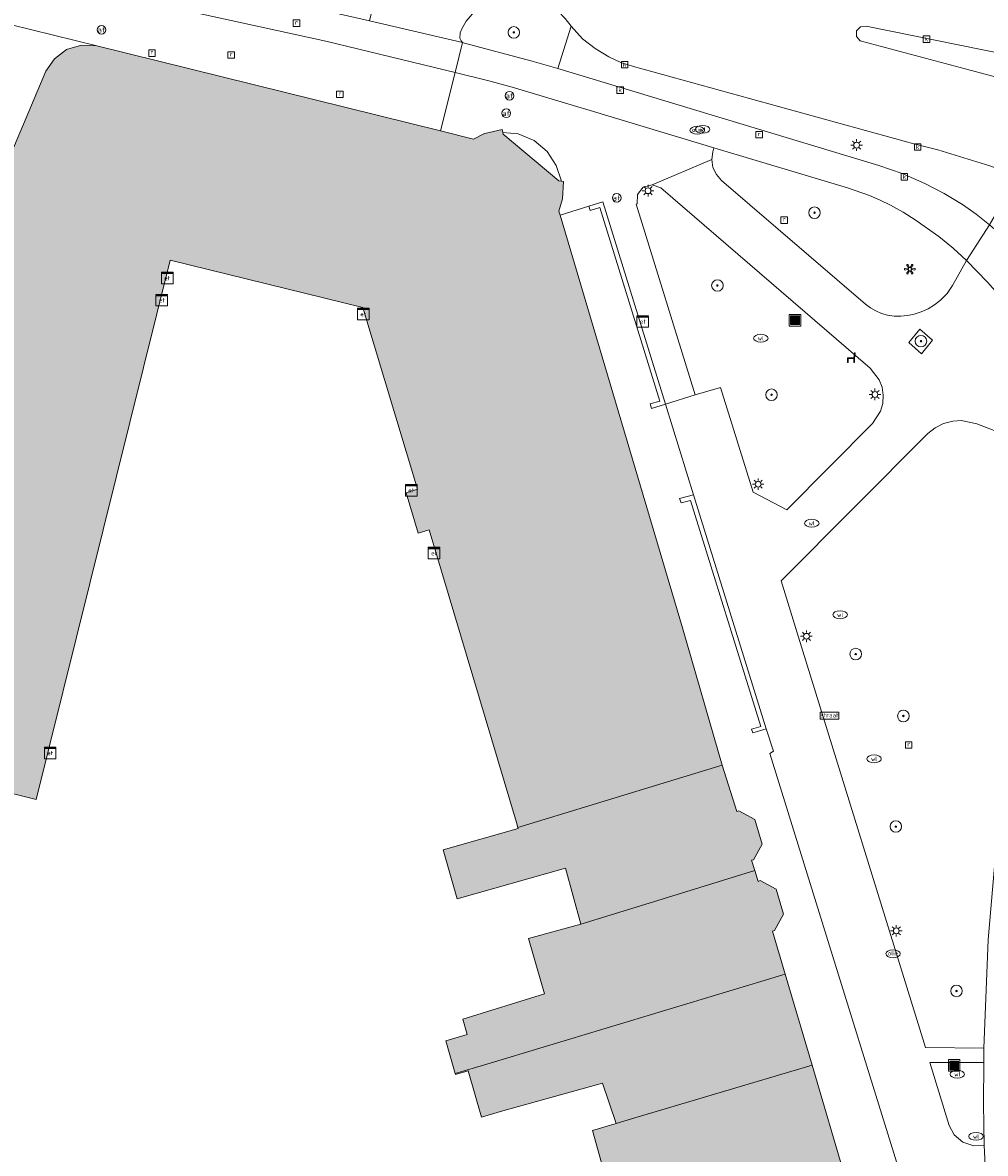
# Model space of a CAD drawing. Header units: metres. Extents: x 196496 to 197479, y 355139 to 356324.
# Tile 26 of 144: x 196963 to 197029, y 355647 to 355725. Entities that reach past the tile are written whole.
import ezdxf
from ezdxf.enums import TextEntityAlignment as Align

# ---------------------------------------------------------------- set-up
doc = ezdxf.new("R2010")
doc.units = ezdxf.units.M
doc.layers.get('0').update_dxf_attribs({"color": 252, "lineweight": 18})
for name, color, linetype, lineweight in [('B-WE-GR-BEPLANTING_CULTUUR_HEESTERS-GV', 252, 'Continuous', 18), ('B-WE-GR-BOOM-S', 252, 'Continuous', 18), ('B-WE-IE-KUNSTOBJECT-S', 252, 'Continuous', 18), ('B-WE-IE-MEUBILAIR_WEGMEUBILAIR-GV', 252, 'Continuous', 18), ('B-WE-IE-MEUBILAIR_WEGMEUBILAIR-S', 252, 'Continuous', 18), ('B-WE-IE-MEUBILAIR_WEGMEUBILAIR_VERKEERSBORD-S', 252, 'Continuous', 18), ('B-WE-IE-TERREINAFSCHEIDING_KUNSTMATIG_MUUR-G', 252, 'IE-TERREINAFSCHEIDING-KUNSTMATIG-DICHT', 18), ('B-WE-IE-TERREINAFSCHEIDING_KUNSTMATIG_MUUR-GV', 252, 'Continuous', 18), ('B-WE-KL-BRANDSTOF_PUT-S', 252, 'Continuous', 18), ('B-WE-KL-ET_KAST-S', 252, 'Continuous', 18), ('B-WE-KL-ET_LS_OV_LICHTMAST-S', 252, 'Continuous', 18), ('B-WE-KL-WATER-S', 252, 'Continuous', 18), ('B-WE-OG-BEBOUWING-GV', 252, 'Continuous', 18), ('B-WE-OG-TERREIN_ERF-GV', 252, 'Continuous', 18), ('B-WE-RI-GWA_KOLK-S', 252, 'Continuous', 18), ('B-WE-RI-GWA_RIOOLPUT-S', 252, 'Continuous', 18), ('B-WE-VH-ONVERHARD-GV', 252, 'Continuous', 18), ('B-WE-VH-VERHARDING_ASFALT-GV', 252, 'Continuous', 18), ('B-WE-VH-VERHARDING_BETONSTRAATSTEEN-GV', 252, 'Continuous', 18), ('B-WE-VH-VERHARDING_OPEN-GV', 252, 'Continuous', 18), ('B-WE-VH-VERHARDING_TEGEL-GV', 252, 'Continuous', 18), ('B-WE-VW-AFSLUITPAAL-S', 252, 'Continuous', 18)]:
    doc.layers.add(name, color=color, linetype=linetype, lineweight=lineweight)
doc.layers.add('X-XX-AL-PRESENTATIE_GEBOUW3-V', color=7, linetype='Continuous', lineweight=18, true_color=0xf0f0f0)
doc.styles.add('NLCS-ISO', font='NLCS-ISO.ttf')
doc.linetypes.add('IE-TERREINAFSCHEIDING-KUNSTMATIG-DICHT', pattern='A,8,-1,[82,NLCS.SHX,S=0.75,R=90,X=0,Y=0],-1', length=10)

# ---------------------------------------------------------------- blocks, each defined once
blk = doc.blocks.new('SIE-WEG_AFVALBAK-SO')
at = {"linetype": 'ByBlock', "lineweight": 18}
h = blk.add_hatch(color=0, dxfattribs=at)
h.dxf.hatch_style = 1
h.paths.add_polyline_path([(-1.5, -1.5), (1.5, -1.5), (1.5, 1.5), (-1.5, 1.5)])
at = {"color": 0, "linetype": 'ByBlock', "lineweight": 18}
for points in [[(-2, -2), (2, -2), (2, 2), (-2, 2)], [(-1.5, -1.5), (1.5, -1.5), (1.5, 1.5), (-1.5, 1.5)]]:
    blk.add_lwpolyline(points, close=True, dxfattribs=at)
blk = doc.blocks.new('SIE-WEG_VERKEERSBORD_STRAATNAAM-SO')
at = {"color": 0, "linetype": 'ByBlock', "lineweight": 18}
blk.add_lwpolyline([(-3.25, -1.25), (3.25, -1.25), (3.25, 1.25), (-3.25, 1.25)], close=True, dxfattribs=at)
at = {"color": 0, "linetype": 'ByBlock', "lineweight": 18, "style": 'NLCS-ISO'}
blk.add_text('straat', height=1.5, dxfattribs=at).set_placement((0, 0.15), align=Align.MIDDLE_CENTER)
blk = doc.blocks.new('SKL-ET_KAST_ELEKTRA-SO')
at = {"color": 0, "linetype": 'ByBlock', "lineweight": 18}
for points in [[(-2, 2), (2, 2), (2, 1.68), (-2, 1.68)], [(-2, 1.52), (2, 1.52), (2, -2), (-2, -2)]]:
    blk.add_lwpolyline(points, close=True, dxfattribs=at)
at = {"color": 0, "linetype": 'ByBlock', "lineweight": 18, "style": 'NLCS-ISO'}
blk.add_text('et', height=1.5, dxfattribs=at).set_placement((0, 0), align=Align.MIDDLE_CENTER)
blk = doc.blocks.new('SKL-ET_OV_LICHTMAST-SO')
at = {"color": 0, "linetype": 'ByBlock', "lineweight": 18}
for points in [[(-1.25, 0), (-2, 0)], [(-1.41, 1.41), (-0.88, 0.88)], [(0, 2), (0, 1.25)], [(0.88, 0.88), (1.41, 1.41)], [(2, 0), (1.25, 0)], [(-1.41, -1.41), (-0.88, -0.88)], [(0, -1.25), (0, -2)], [(0.88, -0.88), (1.41, -1.41)]]:
    blk.add_lwpolyline(points, dxfattribs=at)
blk.add_circle((0, 0), 1, dxfattribs=at)
blk = doc.blocks.new('SVW-AFSLUITPAAL-SO')
at = {"lineweight": 18}
blk.add_circle((0, 0), 1.5, dxfattribs=at)
at = {"lineweight": 18, "style": 'NLCS-ISO'}
blk.add_text('af', height=1.8, dxfattribs=at).set_placement((0, 0), align=Align.MIDDLE_CENTER)
blk = doc.blocks.new('SRI-KOLK-SO')
at = {"color": 0, "linetype": 'ByBlock', "lineweight": 18}
blk.add_lwpolyline([(-1.125, -1.125), (1.125, -1.125), (1.125, 1.125), (-1.125, 1.125)], close=True, dxfattribs=at)
at = {"color": 0, "linetype": 'ByBlock', "lineweight": 18, "style": 'NLCS-ISO'}
blk.add_text('k', height=1.5, dxfattribs=at).set_placement((0, 0), align=Align.MIDDLE_CENTER)
blk = doc.blocks.new('SKL-WATER_WATERLEIDINGPUT-SO')
at = {"color": 0, "linetype": 'ByBlock', "lineweight": 18}
blk.add_ellipse((0, 0), major_axis=(2.5, 0), ratio=0.54, dxfattribs=at)
at = {"color": 0, "linetype": 'ByBlock', "lineweight": 18, "style": 'NLCS-ISO'}
blk.add_text('wl', height=1.5, dxfattribs=at).set_placement((0, 0), align=Align.MIDDLE_CENTER)
blk = doc.blocks.new('SKL-BENZINEPUT_OLIEPUT-SO')
at = {"color": 0, "linetype": 'ByBlock', "lineweight": 18}
blk.add_ellipse((0, 0), major_axis=(2.5, 0), ratio=0.54, dxfattribs=at)
at = {"color": 0, "linetype": 'ByBlock', "lineweight": 18, "style": 'NLCS-ISO'}
blk.add_text('olie', height=1.5, dxfattribs=at).set_placement((0, 0.16), align=Align.MIDDLE_CENTER)
blk = doc.blocks.new('SRI-PUT_INSPECTIEPUT_RIOOLPUT-SO')
at = {"color": 0, "linetype": 'ByBlock', "lineweight": 18}
blk.add_lwpolyline([(-1.12, -1.12), (1.12, -1.12), (1.12, 1.12), (-1.12, 1.12)], close=True, dxfattribs=at)
at = {"color": 0, "linetype": 'ByBlock', "lineweight": 18, "style": 'NLCS-ISO'}
blk.add_text('r', height=1.5, dxfattribs=at).set_placement((0, 0.28), align=Align.MIDDLE_CENTER)
blk = doc.blocks.new('SIE-KUNSTOBJECT-SO')
at = {"color": 0, "linetype": 'ByBlock', "lineweight": 18, "flags": 128}
blk.add_lwpolyline([(0.27, -0.73, 0.700208), (-0.27, -0.73), (-0.56, -1.53, -1), (-1.05, -1.25), (-0.5, -0.6, 0.700208), (-0.77, -0.13), (-1.6, -0.28, -1), (-1.6, 0.28), (-0.77, 0.13, 0.700208), (-0.5, 0.6), (-1.05, 1.25, -1), (-0.56, 1.53), (-0.27, 0.73, 0.700208), (0.27, 0.73), (0.56, 1.53, -1), (1.05, 1.25), (0.5, 0.6, 0.700208), (0.77, 0.13), (1.6, 0.28, -1), (1.6, -0.28), (0.77, -0.13, 0.700208), (0.5, -0.6), (1.05, -1.25, -1), (0.56, -1.53)], format="xyb", close=True, dxfattribs=at)
blk = doc.blocks.new('SIE-WEG_ZITBANK-SO')
at = {"color": 0, "linetype": 'ByBlock', "lineweight": 18}
blk.add_lwpolyline([(-0.91, -1.63), (-0.91, -0.2), (1.09, -0.2), (1.09, -1.63), (1.29, -1.63), (1.29, -0.21), (1.54, 1.78), (1.33, 1.78), (1.11, 0), (-1.11, 0), (-1.11, -1.63)], close=True, dxfattribs=at)
blk = doc.blocks.new('SGR-BOOM_01-SO')
at = {"linetype": 'ByBlock', "lineweight": 18}
h = blk.add_hatch(color=0, dxfattribs=at)
h.dxf.hatch_style = 1
edge = h.paths.add_edge_path()
edge.add_arc((0, 0), 0.25, 0, 360)
at = {"color": 0, "linetype": 'ByBlock', "lineweight": 18}
for radius in [2, 0.25]:
    blk.add_circle((0, 0), radius, dxfattribs=at)

msp = doc.modelspace()

# ---------------------------------------------------------------- hatches: boundary and pattern name
at = {"layer": 'X-XX-AL-PRESENTATIE_GEBOUW3-V'}
for points in [[(196999.728, 355713.662), (196999.557, 355713.679), (196995.697, 355716.913), (196995.676, 355717.009), (196995.629, 355717.226), (196994.429, 355716.953), (196994.418, 355716.948), (196993.646, 355716.569), (196991.386, 355717.127), (196967.648, 355722.993), (196966.58, 355723.049), (196965.56, 355722.743), (196964.713, 355722.116), (196964.128, 355721.253), (196960.944, 355713.774), (196953.261, 355682.75), (196951.645, 355676.227), (196951.328, 355674.146), (196955.281, 355673.014), (196963.458, 355670.971), (196972.713, 355708.202), (196986.012, 355704.942), (196989.79, 355692.387), (196989.014, 355692.133), (196989.841, 355689.357), (196990.603, 355689.577), (196996.618, 355669.389), (196996.721, 355669.044), (197010.836, 355673.334), (197008.082, 355682.828), (196999.632, 355711.304), (196999.549, 355711.583), (196999.793, 355712.429), (196999.794, 355712.45), (196999.877, 355713.647)], [(197001.08, 355662.354), (197005.481, 355663.712), (197013.077, 355666.057), (197012.852, 355666.775), (197012.991, 355666.798), (197013.584, 355667.875), (197013.09, 355669.591), (197011.979, 355670.188), (197011.837, 355670.136), (197010.836, 355673.334), (196996.721, 355669.044), (196996.747, 355668.957), (196991.563, 355667.489), (196992.521, 355664.105), (197000.005, 355666.227)], [(197005.481, 355663.712), (197001.08, 355662.354), (196997.459, 355661.367), (196998.557, 355657.539), (196992.914, 355655.801), (196993.226, 355654.743), (196991.741, 355654.315), (196992.392, 355652.057), (196994.578, 355652.689), (197015.189, 355658.896), (197014.309, 355661.887), (197014.437, 355661.912), (197015.057, 355663.054), (197014.563, 355664.77), (197013.452, 355665.367), (197013.31, 355665.315), (197013.077, 355666.057)], [(197017.036, 355652.616), (197015.189, 355658.896), (196994.578, 355652.689), (196992.392, 355652.057), (196992.417, 355651.969), (196993.297, 355652.223), (196994.214, 355649.042), (196995.521, 355649.419), (197002.568, 355651.386), (197003.514, 355648.592), (197004.58, 355648.908)], [(197019.362, 355644.709), (197017.036, 355652.616), (197004.58, 355648.908), (197003.514, 355648.592), (197001.874, 355648.105), (197004.082, 355640.183)]]:
    msp.add_hatch(color=256, dxfattribs=at).paths.add_polyline_path(points)

# ---------------------------------------------------------------- linework, layer by layer
at = {"layer": 'B-WE-GR-BEPLANTING_CULTUUR_HEESTERS-GV', "flags": 128}
for points in [[(196999.489, 355721.435), (197000.412, 355724.371), (196999.987, 355724.882), (196999.493, 355725.388), (196998.917, 355725.813), (196998.279, 355726.139), (196997.606, 355726.354), (196997.242, 355726.438), (196996.705, 355726.492), (196996.166, 355726.466), (196995.528, 355726.351), (196994.908, 355726.161), (196994.527, 355725.984), (196994.179, 355725.749), (196993.555, 355725.19), (196993.16, 355724.714), (196992.846, 355724.181), (196992.725, 355723.894), (196992.722, 355723.528), (196992.796, 355723.353), (196992.897, 355723.243), (196993.032, 355723.198), (196997.701, 355721.95)], [(197027.707, 355708.178), (197026.776, 355709.038), (197025.791, 355709.835), (197024.17, 355710.99), (197023.329, 355711.523), (197022.459, 355712.006), (197021.737, 355712.357), (197020.997, 355712.67), (197019.48, 355713.194), (197010.25, 355715.96), (197010.178, 355715.696), (197010.108, 355715.165), (197010.193, 355714.614), (197010.431, 355714.11), (197010.785, 355713.709), (197020.73, 355705.174), (197021.071, 355704.914), (197021.44, 355704.697), (197021.833, 355704.526), (197022.244, 355704.407), (197022.702, 355704.337), (197023.165, 355704.328), (197023.626, 355704.375), (197024.079, 355704.469), (197024.576, 355704.632), (197025.051, 355704.851), (197025.499, 355705.121), (197025.918, 355705.433), (197026.37, 355705.904), (197026.729, 355706.45)], [(197004.956, 355712.102), (197004.899, 355712.068), (197008.971, 355698.902), (197010.726, 355699.403), (197012.964, 355692.188), (197015.286, 355690.958), (197021.206, 355696.938), (197021.766, 355697.785), (197021.92, 355698.314), (197021.958, 355698.877), (197021.875, 355699.434), (197021.679, 355699.949), (197021.052, 355700.748), (197006.587, 355713.208), (197005.987, 355713.415), (197005.378, 355713.236), (197004.986, 355712.736)], [(197028.897, 355653.795), (197029.198, 355661.287), (197029.851, 355668.765), (197030.855, 355676.204), (197032.205, 355683.579), (197032.456, 355684.731), (197032.732, 355685.882), (197033.851, 355691.311), (197034.031, 355694.736), (197028.415, 355696.909), (197027.45, 355697.121), (197027.388, 355697.124), (197026.75, 355697.088), (197026.119, 355696.923), (197025.535, 355696.635), (197025.029, 355696.244), (197014.895, 355686.064), (197016.008, 355682.484), (197024.869, 355653.842)], [(197028.936, 355647.107), (197028.888, 355649.956), (197028.891, 355652.806), (197028.834, 355652.806), (197027.197, 355652.803), (197025.171, 355652.8), (197026.517, 355648.462), (197026.857, 355647.814), (197027.456, 355647.302), (197028.206, 355647.059)]]:
    msp.add_lwpolyline(points, close=True, dxfattribs=at)
at = {"layer": 'B-WE-IE-MEUBILAIR_WEGMEUBILAIR-GV', "flags": 128}
msp.add_lwpolyline([(197024.48, 355703.444), (197023.718, 355702.524), (197024.593, 355701.748), (197025.362, 355702.679)], close=True, dxfattribs=at)
at = {"layer": 'B-WE-IE-TERREINAFSCHEIDING_KUNSTMATIG_MUUR-G', "ltscale": 0.2, "flags": 128}
for points in [[(197006.911, 355698.257), (197002.588, 355712.236), (197001.626, 355711.939)], [(197001.626, 355711.939), (197001.71, 355711.634), (197002.374, 355711.83), (197006.515, 355698.463), (197005.868, 355698.276), (197005.957, 355697.97), (197006.911, 355698.257)], [(197008.852, 355691.999), (197007.892, 355691.738), (197007.994, 355691.459), (197008.644, 355691.613), (197013.5, 355676.01), (197012.859, 355675.834), (197012.943, 355675.564), (197013.879, 355675.847)], [(197013.879, 355675.847), (197008.852, 355691.999)]]:
    msp.add_lwpolyline(points, dxfattribs=at)
at = {"layer": 'B-WE-IE-TERREINAFSCHEIDING_KUNSTMATIG_MUUR-GV', "flags": 128}
for points in [[(197001.626, 355711.939), (197001.71, 355711.634), (197002.374, 355711.83), (197006.515, 355698.463), (197005.868, 355698.276), (197005.957, 355697.97), (197006.911, 355698.257), (197002.588, 355712.236)], [(197013.879, 355675.847), (197008.852, 355691.999), (197007.892, 355691.738), (197007.994, 355691.459), (197008.644, 355691.613), (197013.5, 355676.01), (197012.859, 355675.834), (197012.943, 355675.564)]]:
    msp.add_lwpolyline(points, close=True, dxfattribs=at)
at = {"layer": 'B-WE-OG-BEBOUWING-GV', "flags": 128}
msp.add_lwpolyline([(196955.281, 355673.014), (196963.458, 355670.971), (196972.713, 355708.202), (196986.012, 355704.942), (196989.79, 355692.387), (196989.014, 355692.133), (196989.841, 355689.357), (196990.603, 355689.577), (196996.618, 355669.389), (196996.721, 355669.044), (197010.836, 355673.334), (197008.082, 355682.828), (196999.632, 355711.304), (196999.549, 355711.583), (196999.793, 355712.429), (196999.794, 355712.45), (196999.877, 355713.647), (196999.728, 355713.662), (196999.557, 355713.679), (196995.697, 355716.913), (196995.676, 355717.009), (196995.629, 355717.226), (196994.429, 355716.953), (196994.418, 355716.948), (196993.646, 355716.569), (196991.386, 355717.127), (196967.648, 355722.993), (196966.58, 355723.049), (196965.56, 355722.743), (196964.713, 355722.116), (196964.128, 355721.253), (196960.944, 355713.774)], dxfattribs=at)
for points in [[(197001.08, 355662.354), (197005.481, 355663.712), (197013.077, 355666.057), (197012.852, 355666.775), (197012.991, 355666.798), (197013.584, 355667.875), (197013.09, 355669.591), (197011.979, 355670.188), (197011.837, 355670.136), (197010.836, 355673.334), (196996.721, 355669.044), (196996.747, 355668.957), (196991.563, 355667.489), (196992.521, 355664.105), (197000.005, 355666.227)], [(197005.481, 355663.712), (197001.08, 355662.354), (196997.459, 355661.367), (196998.557, 355657.539), (196992.914, 355655.801), (196993.226, 355654.743), (196991.741, 355654.315), (196992.392, 355652.057), (196994.578, 355652.689), (197015.189, 355658.896), (197014.309, 355661.887), (197014.437, 355661.912), (197015.057, 355663.054), (197014.563, 355664.77), (197013.452, 355665.367), (197013.31, 355665.315), (197013.077, 355666.057)], [(197017.036, 355652.616), (197015.189, 355658.896), (196994.578, 355652.689), (196992.392, 355652.057), (196992.417, 355651.969), (196993.297, 355652.223), (196994.214, 355649.042), (196995.521, 355649.419), (197002.568, 355651.386), (197003.514, 355648.592), (197004.58, 355648.908)], [(197019.362, 355644.709), (197017.036, 355652.616), (197004.58, 355648.908), (197003.514, 355648.592), (197001.874, 355648.105), (197004.082, 355640.183)]]:
    msp.add_lwpolyline(points, close=True, dxfattribs=at)
at = {"layer": 'B-WE-OG-TERREIN_ERF-GV', "flags": 128}
for points in [[(197026.391, 355634.613), (197014.127, 355674.149), (197014.368, 355674.298), (197013.879, 355675.847), (197012.943, 355675.564), (197012.859, 355675.834), (197013.5, 355676.01), (197008.644, 355691.613), (197007.994, 355691.459), (197007.892, 355691.738), (197008.852, 355691.999), (197006.911, 355698.257), (197005.957, 355697.97), (197005.868, 355698.276), (197006.515, 355698.463), (197002.374, 355711.83), (197001.71, 355711.634), (197001.626, 355711.939), (196999.632, 355711.304), (197008.082, 355682.828), (197010.836, 355673.334), (197011.837, 355670.136), (197011.979, 355670.188), (197013.09, 355669.591), (197013.584, 355667.875), (197012.991, 355666.798), (197012.852, 355666.775), (197013.077, 355666.057), (197013.31, 355665.315), (197013.452, 355665.367), (197014.563, 355664.77), (197015.057, 355663.054), (197014.437, 355661.912), (197014.309, 355661.887), (197015.189, 355658.896), (197017.036, 355652.616), (197019.362, 355644.709)], [(197004.082, 355640.183), (197001.874, 355648.105), (197003.514, 355648.592), (197002.568, 355651.386), (196995.521, 355649.419), (196994.214, 355649.042), (196993.297, 355652.223), (196992.417, 355651.969), (196992.392, 355652.057), (196991.741, 355654.315), (196993.226, 355654.743), (196992.914, 355655.801), (196998.557, 355657.539), (196997.459, 355661.367), (197001.08, 355662.354), (197000.005, 355666.227), (196992.521, 355664.105), (196991.563, 355667.489), (196996.747, 355668.957), (196996.721, 355669.044), (196996.618, 355669.389), (196990.603, 355689.577), (196989.841, 355689.357), (196989.014, 355692.133), (196989.79, 355692.387), (196986.012, 355704.942), (196972.713, 355708.202), (196963.458, 355670.971), (196955.281, 355673.014)]]:
    msp.add_lwpolyline(points, dxfattribs=at)
at = {"layer": 'B-WE-VH-ONVERHARD-GV', "flags": 128}
msp.add_lwpolyline([(197024.48, 355703.444), (197023.718, 355702.524), (197024.593, 355701.748), (197025.362, 355702.679)], close=True, dxfattribs=at)
at = {"layer": 'B-WE-VH-VERHARDING_ASFALT-GV', "flags": 128}
msp.add_lwpolyline([(196999.987, 355724.882), (197000.412, 355724.371), (197001.179, 355723.494), (197002.051, 355722.815), (197002.994, 355722.24), (197003.832, 355721.857), (197004.708, 355721.568), (197024.064, 355716.238), (197025.719, 355715.817), (197029.312, 355714.712), (197030.278, 355714.362), (197031.212, 355713.934), (197033.129, 355719.953), (197020.368, 355723.357), (197020.112, 355723.65), (197020.117, 355724.039), (197020.38, 355724.326), (197020.768, 355724.363), (197033.706, 355721.737), (197035.561, 355727.46)], dxfattribs=at)
msp.add_lwpolyline([(197000.412, 355724.371), (196999.489, 355721.435), (197021.643, 355714.744), (197023.263, 355714.183), (197024.836, 355713.504), (197026.152, 355712.818), (197027.419, 355712.045), (197028.376, 355711.375), (197029.298, 355710.637), (197031.212, 355713.934), (197030.278, 355714.362), (197029.312, 355714.712), (197025.719, 355715.817), (197024.064, 355716.238), (197004.708, 355721.568), (197003.832, 355721.857), (197002.994, 355722.24), (197002.051, 355722.815), (197001.179, 355723.494)], close=True, dxfattribs=at)
at = {"layer": 'B-WE-VH-VERHARDING_BETONSTRAATSTEEN-GV', "flags": 128}
for points in [[(196987.441, 355728.639), (196986.475, 355724.724), (196992.897, 355723.243), (196992.796, 355723.353), (196992.722, 355723.528), (196992.725, 355723.894), (196992.846, 355724.181), (196993.16, 355724.714), (196993.555, 355725.19), (196994.179, 355725.749), (196994.527, 355725.984), (196994.908, 355726.161), (196995.528, 355726.351), (196996.166, 355726.466), (196996.705, 355726.492), (196997.242, 355726.438), (196993.547, 355727.287), (196988.957, 355728.303)], [(197029.298, 355710.637), (197027.707, 355708.178), (197029.164, 355706.691), (197029.854, 355705.911), (197030.493, 355705.089), (197032.283, 355707.703), (197031.559, 355708.541), (197030.363, 355709.722)]]:
    msp.add_lwpolyline(points, close=True, dxfattribs=at)
at = {"layer": 'B-WE-VH-VERHARDING_OPEN-GV', "flags": 128}
for points in [[(197033.129, 355719.953), (197033.706, 355721.737), (197020.768, 355724.363), (197020.38, 355724.326), (197020.117, 355724.039), (197020.112, 355723.65), (197020.368, 355723.357)], [(196995.676, 355717.009), (196995.697, 355716.913), (196999.557, 355713.679), (196999.728, 355713.662), (196999.371, 355714.751), (196998.754, 355715.705), (196997.844, 355716.473), (196996.735, 355716.935)]]:
    msp.add_lwpolyline(points, close=True, dxfattribs=at)
at = {"layer": 'B-WE-VH-VERHARDING_TEGEL-GV', "flags": 128}
for points in [[(196964.794, 355727.429), (196983.451, 355723.318), (196992.381, 355721.155), (196992.897, 355723.243), (196986.475, 355724.724), (196979.897, 355726.242), (196974.929, 355727.388), (196969.891, 355728.55), (196969.685, 355728.577), (196962.985, 355729.974), (196962.531, 355727.932)], [(196992.381, 355721.155), (196983.451, 355723.318), (196964.794, 355727.429), (196964.308, 355727.481), (196963.82, 355727.477), (196963.335, 355727.42), (196962.859, 355727.311), (196962.42, 355727.158), (196962.002, 355726.956), (196961.607, 355726.711), (196961.237, 355726.431), (196960.744, 355725.921), (196960.352, 355725.329), (196960.132, 355724.85), (196967.648, 355722.993), (196991.386, 355717.127)], [(197027.707, 355708.178), (197029.298, 355710.637), (197028.376, 355711.375), (197027.419, 355712.045), (197026.152, 355712.818), (197024.836, 355713.504), (197023.263, 355714.183), (197021.643, 355714.744), (196999.489, 355721.435), (196997.701, 355721.95), (196993.032, 355723.198), (196992.897, 355723.243), (196992.381, 355721.155), (196994.72, 355720.588), (196996.331, 355720.151), (197000.409, 355718.927), (197001.951, 355718.475), (197010.25, 355715.96), (197019.48, 355713.194), (197020.997, 355712.67), (197021.737, 355712.357), (197022.459, 355712.006), (197023.329, 355711.523), (197024.17, 355710.99), (197025.791, 355709.835), (197026.776, 355709.038)], [(197005.987, 355713.415), (197010.108, 355715.165), (197010.178, 355715.696), (197010.25, 355715.96), (197001.951, 355718.475), (197000.409, 355718.927), (196996.331, 355720.151), (196994.72, 355720.588), (196992.381, 355721.155), (196991.386, 355717.127), (196993.646, 355716.569), (196994.418, 355716.948), (196994.429, 355716.953), (196995.629, 355717.226), (196995.676, 355717.009), (196996.735, 355716.935), (196997.844, 355716.473), (196998.754, 355715.705), (196999.371, 355714.751), (196999.728, 355713.662), (196999.877, 355713.647), (196999.794, 355712.45), (196999.793, 355712.429), (196999.549, 355711.583), (196999.632, 355711.304), (197001.626, 355711.939), (197002.588, 355712.236), (197006.911, 355698.257), (197008.971, 355698.902), (197004.899, 355712.068), (197004.956, 355712.102), (197004.986, 355712.736), (197005.378, 355713.236)], [(197024.48, 355703.444), (197025.362, 355702.679), (197024.593, 355701.748), (197023.718, 355702.524)]]:
    msp.add_lwpolyline(points, close=True, dxfattribs=at)
for points in [[(196960.944, 355713.774), (196964.128, 355721.253), (196964.713, 355722.116), (196965.56, 355722.743), (196966.58, 355723.049), (196967.648, 355722.993), (196960.132, 355724.85)], [(197029.164, 355706.691), (197027.707, 355708.178), (197026.729, 355706.45), (197026.37, 355705.904), (197025.918, 355705.433), (197025.499, 355705.121), (197025.051, 355704.851), (197024.576, 355704.632), (197024.079, 355704.469), (197023.626, 355704.375), (197023.165, 355704.328), (197022.702, 355704.337), (197022.244, 355704.407), (197021.833, 355704.526), (197021.44, 355704.697), (197021.071, 355704.914), (197020.73, 355705.174), (197010.785, 355713.709), (197010.431, 355714.11), (197010.193, 355714.614), (197010.108, 355715.165), (197005.987, 355713.415), (197006.587, 355713.208), (197021.052, 355700.748), (197021.679, 355699.949), (197021.875, 355699.434), (197021.958, 355698.877), (197021.92, 355698.314), (197021.766, 355697.785), (197021.206, 355696.938), (197015.286, 355690.958), (197012.964, 355692.188), (197010.726, 355699.403), (197008.971, 355698.902), (197006.911, 355698.257), (197008.852, 355691.999), (197013.879, 355675.847), (197014.368, 355674.298), (197014.127, 355674.149), (197026.391, 355634.613)], [(197029.236, 355640.569), (197028.936, 355647.107), (197028.206, 355647.059), (197027.456, 355647.302), (197026.857, 355647.814), (197026.517, 355648.462), (197025.171, 355652.8), (197027.197, 355652.803), (197028.834, 355652.806), (197028.891, 355652.806), (197028.897, 355653.795), (197024.869, 355653.842), (197016.008, 355682.484), (197014.895, 355686.064), (197025.029, 355696.244), (197025.535, 355696.635), (197026.119, 355696.923), (197026.75, 355697.088), (197027.388, 355697.124), (197027.45, 355697.121), (197028.415, 355696.909), (197034.031, 355694.736)], [(197029.198, 355661.287), (197028.897, 355653.795), (197028.891, 355652.806), (197028.888, 355649.956), (197028.936, 355647.107), (197029.236, 355640.569)]]:
    msp.add_lwpolyline(points, dxfattribs=at)

# ---------------------------------------------------------------- block references
at = {"layer": 'B-WE-GR-BOOM-S', "xscale": 0.2, "yscale": 0.2, "zscale": 0.2}
for p in [(196996.443, 355723.927), (197017.21, 355711.484), (197010.504, 355706.456), (197024.562, 355702.612), (197014.24, 355698.91), (197020.051, 355681.008), (197023.344, 355676.732), (197022.824, 355669.101), (197027.014, 355657.748)]:
    msp.add_blockref('SGR-BOOM_01-SO', p, dxfattribs=at)
at = {"layer": 'B-WE-IE-KUNSTOBJECT-S', "xscale": 0.2, "yscale": 0.2, "zscale": 0.2}
msp.add_blockref('SIE-KUNSTOBJECT-SO', (197023.791, 355707.581), dxfattribs=at)
at = {"layer": 'B-WE-IE-MEUBILAIR_WEGMEUBILAIR-S', "xscale": 0.2, "yscale": 0.2, "zscale": 0.2}
for name, p in [('SIE-WEG_AFVALBAK-SO', (197015.861, 355704.054)), ('SIE-WEG_ZITBANK-SO', (197019.705, 355701.462)), ('SIE-WEG_AFVALBAK-SO', (197026.852, 355652.61))]:
    msp.add_blockref(name, p, dxfattribs=at)
at = {"layer": 'B-WE-IE-MEUBILAIR_WEGMEUBILAIR_VERKEERSBORD-S', "xscale": 0.2, "yscale": 0.2, "zscale": 0.2}
msp.add_blockref('SIE-WEG_VERKEERSBORD_STRAATNAAM-SO', (197018.242, 355676.754), dxfattribs=at)
at = {"layer": 'B-WE-KL-BRANDSTOF_PUT-S', "xscale": 0.2, "yscale": 0.2, "zscale": 0.2}
for p in [(197009.103, 355717.176), (197022.63, 355660.315)]:
    msp.add_blockref('SKL-BENZINEPUT_OLIEPUT-SO', p, dxfattribs=at)
at = {"layer": 'B-WE-KL-ET_KAST-S', "xscale": 0.2, "yscale": 0.2, "zscale": 0.2}
for p in [(196972.504, 355706.97), (196972.129, 355705.442), (196986.045, 355704.485), (197005.347, 355703.969), (196989.358, 355692.319), (196990.937, 355687.978), (196964.422, 355674.176)]:
    msp.add_blockref('SKL-ET_KAST_ELEKTRA-SO', p, dxfattribs=at)
at = {"layer": 'B-WE-KL-ET_LS_OV_LICHTMAST-S', "xscale": 0.2, "yscale": 0.2, "zscale": 0.2}
for p in [(197020.119, 355716.148), (197005.711, 355713.002), (197021.383, 355698.933), (197013.316, 355692.74), (197016.651, 355682.236), (197022.857, 355661.899)]:
    msp.add_blockref('SKL-ET_OV_LICHTMAST-SO', p, dxfattribs=at)
at = {"layer": 'B-WE-KL-WATER-S', "xscale": 0.2, "yscale": 0.2, "zscale": 0.2}
for p in [(197009.481, 355717.238), (197013.499, 355702.817), (197017.018, 355690.042), (197018.976, 355683.722), (197021.318, 355673.773), (197027.071, 355652), (197028.361, 355647.707)]:
    msp.add_blockref('SKL-WATER_WATERLEIDINGPUT-SO', p, dxfattribs=at)
at = {"layer": 'B-WE-RI-GWA_KOLK-S', "xscale": 0.2, "yscale": 0.2, "zscale": 0.2}
for p in [(197024.942, 355723.465), (197004.1, 355721.701), (197003.784, 355719.946), (197024.333, 355716.014), (197023.409, 355713.963)]:
    msp.add_blockref('SRI-KOLK-SO', p, dxfattribs=at)
at = {"layer": 'B-WE-RI-GWA_RIOOLPUT-S', "xscale": 0.2, "yscale": 0.2, "zscale": 0.2}
for p in [(196981.429, 355724.567), (196971.452, 355722.501), (196976.916, 355722.368), (196984.426, 355719.654), (197013.385, 355716.868), (197015.117, 355710.968), (197023.716, 355674.731)]:
    msp.add_blockref('SRI-PUT_INSPECTIEPUT_RIOOLPUT-SO', p, dxfattribs=at)
at = {"layer": 'B-WE-VW-AFSLUITPAAL-S', "xscale": 0.2, "yscale": 0.2, "zscale": 0.2}
for p in [(196967.969, 355724.112), (196996.149, 355719.558), (196995.923, 355718.347), (197003.546, 355712.503)]:
    msp.add_blockref('SVW-AFSLUITPAAL-SO', p, dxfattribs=at)

doc.saveas('drawing.dxf')
